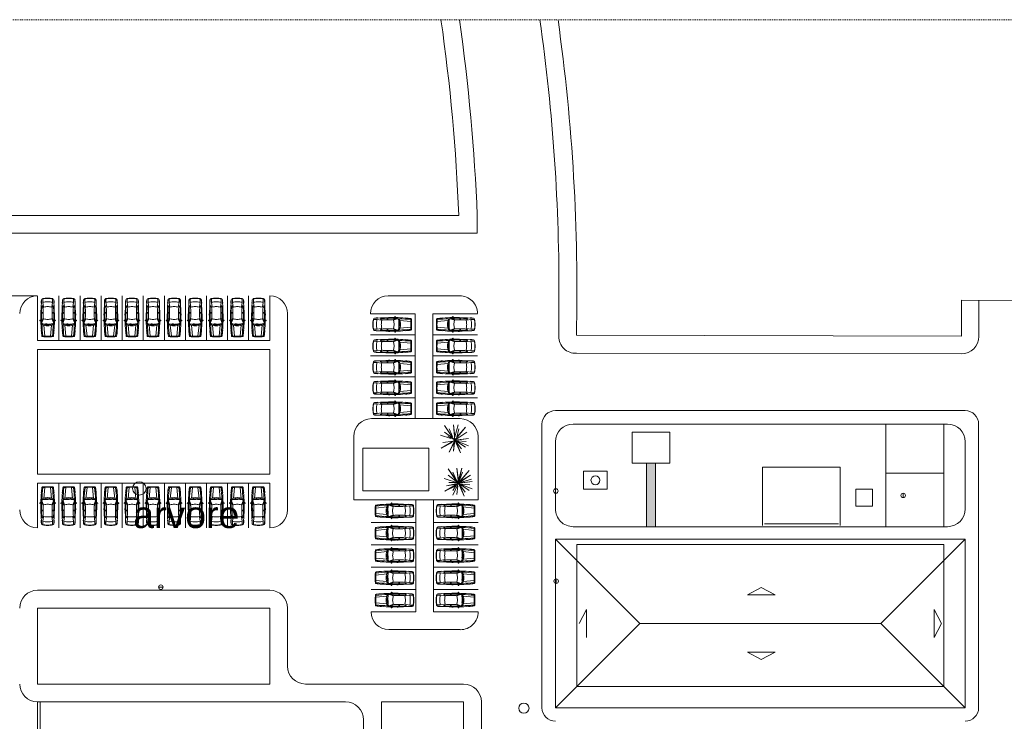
# Model space of a CAD drawing. Header units: metres. Extents: x -3644 to 205, y -1286 to 3747.
# Tile 4 of 32: x -313 to -203, y 3 to 81. Entities that reach past the tile are written whole.
import ezdxf

# ---------------------------------------------------------------- set-up
doc = ezdxf.new("R2010")
doc.units = ezdxf.units.M
doc.linetypes.add('_Tracejado longo', pattern=[0.014288, 0.009525, -0.004763])
for name, color, linetype, lineweight in [('03', 250, 'Continuous', 9), ('A-DETL', 90, 'Continuous', 25), ('A-DETL-GENF', 92, 'Continuous', 25), ('A-DETL-THIN', 151, 'Continuous', 9), ('G-ANNO-TEXT', 231, 'Continuous', 9), ('LOCALIZAÇAO_dwg', 252, 'Continuous', 9)]:
    doc.layers.add(name, color=color, linetype=linetype, lineweight=lineweight)
doc.styles.add('Arial_11', font='arial.ttf', dxfattribs={"height": 3})

# ---------------------------------------------------------------- blocks, each defined once
blk = doc.blocks.new('LOCALIZAÇAO_dwg_CARRO 11-4437321-LOCALIZAÇÃO')
at = {"layer": '03'}
for p, q in [((0.08, 0.53), (0.04, 0.53)), ((0.08, 0.63), (0.3, 0.65)), ((0.69, 0.7), (0.69, 0.72)), ((1.38, 0.02), (1.37, 0.02)), ((2.01, 0.46), (1.59, 0.64)), ((2.02, 0.53), (1.69, 0.67)), ((1.79, 0.82), (1.82, 0.86)), ((1.85, 0.67), (1.85, 0.6)), ((1.87, 0.88), (1.87, 0.88)), ((2.44, 0.78), (2.56, 0.78)), ((2.44, 0.77), (2.52, 0.77)), ((2.44, 0.76), (2.44, 0.75)), ((2.45, 0.74), (2.51, 0.74)), ((2.52, 0.75), (2.52, 0.76)), ((2.53, 0.76), (2.53, 0.75)), ((2.58, 0.76), (2.58, 0.75)), ((3.09, 0.5), (2.71, 0.5)), ((3.24, 0.52), (3.47, 0.59)), ((3.47, 0.63), (3.36, 0.66)), ((3.76, 0.71), (3.76, 0.73)), ((0.07, -0.31), (0.03, -0.25)), ((0.08, -0.53), (0.04, -0.53)), ((0.07, -0.31), (1.3, -0.43)), ((0.08, -0.63), (0.3, -0.65)), ((0.69, -0.7), (0.69, -0.72)), ((2.01, -0.46), (1.59, -0.64)), ((2.02, -0.53), (1.69, -0.67)), ((1.79, -0.82), (1.82, -0.86)), ((1.85, -0.67), (1.85, -0.6)), ((1.87, -0.88), (1.87, -0.88)), ((2.44, -0.76), (2.44, -0.75)), ((2.44, -0.77), (2.52, -0.77)), ((2.44, -0.78), (2.56, -0.78)), ((2.45, -0.74), (2.51, -0.74)), ((2.52, -0.75), (2.52, -0.76)), ((2.53, -0.76), (2.53, -0.75)), ((2.58, -0.76), (2.58, -0.75)), ((3.09, -0.5), (2.71, -0.5)), ((3.24, -0.52), (3.47, -0.59)), ((3.47, -0.63), (3.36, -0.66)), ((3.76, -0.71), (3.76, -0.73))]:
    blk.add_line(p, q, dxfattribs=at)
at = {"layer": '03', "flags": 128}
for points in [[(0.03, 0.25), (0.07, 0.31), (1.3, 0.43)], [(1.38, 0.02), (1.37, 0.01), (1.44, -0.55), (1.45, -0.55)], [(1.42, 0.51), (1.41, 0.51), (1.42, -0.06), (1.43, -0.06)], [(1.88, 0.87), (1.85, 0.71), (1.8, 0.69), (1.8, 0.66)], [(2.21, 0.5), (2.64, 0.5), (2.71, 0.5), (2.71, 0.68)], [(3.36, 0.47), (3.84, 0.55), (4.25, 0.55)], [(1.88, -0.87), (1.85, -0.71), (1.8, -0.69), (1.8, -0.66)], [(2.21, -0.5), (2.64, -0.5), (2.71, -0.5), (2.71, -0.68)], [(3.36, -0.47), (3.84, -0.55), (4.25, -0.55)]]:
    blk.add_lwpolyline(points, dxfattribs=at)
at = {"layer": '03'}
for centre, radius, start, end in [((48.24, -1.06), 48.25, 178.0551, 178.7396), ((0.09, 0.57), 0.07, 98.0767, 178.0551), ((21.51, -0.39), 21.49, 177.397, 178.9536), ((0.09, 0.58), 0.05, 97.8958, 177.1673), ((45.86, -1), 45.81, 178.0177, 178.7486), ((45.86, 1), 45.81, 181.2514, 181.9823), ((1.98, -12.75), 13.53, 95.4579, 98.0767), ((2.09, -16.63), 17.28, 92.2713, 96.6835), ((0.13, 0.58), 0.05, 97.8958, 177.1673), ((1.98, -12.75), 13.51, 95.4656, 97.8958), ((1.86, -10.41), 11.17, 90.4891, 96.0118), ((2.35, 0.03), 1.13, 147.4954, 181.5953), ((3.03, -0.03), 1.69, 163.0258, 178.8872), ((-2.11, -0.68), 3.56, 2.0761, 11.3064), ((2.14, -19.53), 20.18, 91.7794, 92.1012), ((-2.12, 0.2), 3.56, 355.8109, 5.0412), ((3.03, -0.03), 1.69, 158.4883, 161.8833), ((1.55, 0.55), 0.0959, 65.2249, 157.5632), ((1.81, 0.85), 0.212, 204.7842, 236.5367), ((2.31, -17.26), 17.94, 91.743, 91.9698), ((1.81, 0.75), 0.0434, 160.4209, 180), ((2.03, 0.7), 0.267, 168.223, 189.9837), ((1.78, 0.66), 0.0195, 202.2729, 342.8001), ((2, 0.69), 0.25, 146.5293, 160.4209), ((2.31, -17.26), 17.94, 88.9571, 91.6179), ((1.87, 0.82), 0.0696, 117.5198, 138.9652), ((1.86, 0.84), 0.0416, 80.8067, 117.5198), ((2.16, -22.3), 23.07, 89.3717, 90.7606), ((1.87, 0.87), 0.00833, 350.8067, 80.8067), ((3.45, -0.04), 1.5, 161.9012, 178.6096), ((2, 0.44), 0.0288, 340.8387, 65.2249), ((2.21, 1), 0.5, 247.6625, 270), ((2.44, 0.75), 0.0263, 91.9264, 184.8104), ((2.42, 0.75), 0.0061, 200.0424, 315.2534), ((2.44, 0.75), 0.0164, 92.1313, 187.2433), ((2.16, -22.3), 23.07, 89.0973, 89.3437), ((2.45, 0.75), 0.01, 180, 270), ((2.51, 0.75), 0.01, 270, 0), ((2.52, 0.76), 0.01, 0, 90), ((2.56, 0.82), 0.0733, 246.8341, 293.1659), ((2.56, 0.76), 0.02, 0, 90), ((2.07, -25.84), 26.6, 86.3544, 88.8806), ((1.65, 0.56), 0.987, 356.5337, 7.1274), ((1.69, 0.56), 0.987, 356.5337, 11.7667), ((2.59, -17.1), 17.78, 87.5716, 89.6146), ((3.09, 1), 0.5, 270, 287.5892), ((3.34, 0.56), 0.1, 73.296, 87.5716), ((3.37, 0.44), 0.03, 107.5892, 190.5643), ((0.05, -0.18), 3.34, 3.0173, 10.5643), ((3.46, 0.61), 0.02, 295.0881, 73.296), ((1.98, -29.34), 30.12, 85.8738, 86.6125), ((1.98, -29.37), 30.13, 85.8821, 86.6147), ((3.84, 0.52), 0.03, 17.6685, 101.6613), ((1.65, 0), 2.28, 359.8835, 13.3775), ((4.13, 0.57), 0.115, 10.4548, 85.2928), ((4.13, 0.56), 0.144, 10.2757, 85.2864), ((0.71, -0.03), 3.59, 0.5327, 10.015), ((0.71, -0.03), 3.62, 0.5277, 9.8398), ((48.24, 1.06), 48.25, 181.2604, 181.9449), ((21.51, 0.39), 21.49, 181.0464, 182.603), ((0.09, -0.57), 0.07, 181.9449, 261.9233), ((0.09, -0.58), 0.05, 182.8327, 262.1042), ((2.09, 16.63), 17.28, 263.3165, 267.7287), ((0.13, -0.58), 0.05, 182.8327, 262.1042), ((1.98, 12.75), 13.53, 261.9735, 264.5421), ((1.98, 12.75), 13.51, 262.1042, 264.5344), ((1.86, 10.41), 11.17, 263.9882, 269.5109), ((2.35, -0.03), 1.13, 178.4047, 212.5046), ((3.03, 0.03), 1.69, 181.1128, 199.382), ((2.14, 19.53), 20.18, 267.8988, 268.2206), ((3.03, 0.03), 1.69, 200.3288, 201.5117), ((3.03, 0.03), 1.69, 200.3288, 201.5117), ((1.55, -0.55), 0.0959, 202.4368, 294.7751), ((1.81, -0.85), 0.212, 123.4633, 155.2158), ((2.31, 17.26), 17.94, 268.0302, 268.257), ((1.78, -0.66), 0.0195, 17.1999, 157.7271), ((2.03, -0.7), 0.267, 170.0163, 191.777), ((1.81, -0.75), 0.0434, 180, 199.5791), ((2, -0.69), 0.25, 199.5791, 213.4707), ((2.31, 17.26), 17.94, 268.3821, 271.0429), ((1.87, -0.82), 0.0696, 221.0348, 242.4802), ((1.86, -0.84), 0.0416, 242.4802, 279.1933), ((2.16, 22.3), 23.07, 269.2394, 270.6283), ((1.87, -0.87), 0.00833, 279.1933, 9.1933), ((3.45, 0.04), 1.5, 181.3904, 198.0988), ((2, -0.44), 0.0288, 294.7751, 19.1613), ((2.21, -1), 0.5, 90, 112.3375), ((2.42, -0.75), 0.0061, 44.7466, 159.9576), ((2.44, -0.75), 0.0263, 175.1896, 268.0736), ((2.44, -0.75), 0.0164, 172.7567, 267.8687), ((2.16, 22.3), 23.07, 270.6563, 270.9027), ((2.45, -0.75), 0.01, 90, 180), ((2.51, -0.75), 0.01, 0, 90), ((2.52, -0.76), 0.01, 270, 0), ((2.56, -0.82), 0.0733, 66.8341, 113.1659), ((2.56, -0.76), 0.02, 270, 360), ((2.07, 25.84), 26.6, 271.1194, 273.6456), ((1.65, -0.56), 0.987, 352.8726, 3.4663), ((1.69, -0.56), 0.987, 348.2333, 3.4663), ((2.59, 17.1), 17.78, 270.3854, 272.4284), ((3.09, -1), 0.5, 72.4108, 90), ((0.05, 0.18), 3.34, 349.4357, 356.9827), ((3.37, -0.44), 0.03, 169.4357, 252.4108), ((3.34, -0.56), 0.1, 272.4284, 286.704), ((3.46, -0.61), 0.02, 286.704, 64.9119), ((1.98, 29.37), 30.13, 273.3853, 274.1179), ((1.98, 29.34), 30.12, 273.3875, 274.1262), ((3.84, -0.52), 0.03, 258.3387, 342.3315), ((1.65, 0), 2.28, 346.6225, 0.1165), ((4.13, -0.57), 0.115, 274.7072, 349.5452), ((4.13, -0.56), 0.144, 274.7136, 349.7243), ((0.71, 0.03), 3.59, 349.985, 359.4673), ((0.71, 0.03), 3.62, 350.1602, 359.4723)]:
    blk.add_arc(centre, radius, start, end, dxfattribs=at)
blk = doc.blocks.new('LOCALIZAÇAO_dwg_CARRO 11-4437322-LOCALIZAÇÃO')
at = {"layer": '03'}
for p, q in [((0.08, 0.53), (0.04, 0.53)), ((0.08, 0.63), (0.3, 0.65)), ((0.69, 0.7), (0.69, 0.72)), ((1.38, 0.02), (1.37, 0.02)), ((2.01, 0.46), (1.59, 0.64)), ((2.02, 0.53), (1.69, 0.67)), ((1.79, 0.82), (1.82, 0.86)), ((1.85, 0.67), (1.85, 0.6)), ((1.87, 0.88), (1.87, 0.88)), ((2.44, 0.78), (2.56, 0.78)), ((2.44, 0.77), (2.52, 0.77)), ((2.44, 0.76), (2.44, 0.75)), ((2.45, 0.74), (2.51, 0.74)), ((2.52, 0.75), (2.52, 0.76)), ((2.53, 0.76), (2.53, 0.75)), ((2.58, 0.76), (2.58, 0.75)), ((3.09, 0.5), (2.71, 0.5)), ((3.24, 0.52), (3.47, 0.59)), ((3.47, 0.63), (3.36, 0.66)), ((3.76, 0.71), (3.76, 0.73)), ((0.07, -0.31), (0.03, -0.25)), ((0.08, -0.53), (0.04, -0.53)), ((0.07, -0.31), (1.3, -0.43)), ((0.08, -0.63), (0.3, -0.65)), ((0.69, -0.7), (0.69, -0.72)), ((2.01, -0.46), (1.59, -0.64)), ((2.02, -0.53), (1.69, -0.67)), ((1.79, -0.82), (1.82, -0.86)), ((1.85, -0.67), (1.85, -0.6)), ((1.87, -0.88), (1.87, -0.88)), ((2.44, -0.76), (2.44, -0.75)), ((2.44, -0.77), (2.52, -0.77)), ((2.44, -0.78), (2.56, -0.78)), ((2.45, -0.74), (2.51, -0.74)), ((2.52, -0.75), (2.52, -0.76)), ((2.53, -0.76), (2.53, -0.75)), ((2.58, -0.76), (2.58, -0.75)), ((3.09, -0.5), (2.71, -0.5)), ((3.24, -0.52), (3.47, -0.59)), ((3.47, -0.63), (3.36, -0.66)), ((3.76, -0.71), (3.76, -0.73))]:
    blk.add_line(p, q, dxfattribs=at)
at = {"layer": '03', "flags": 128}
for points in [[(0.03, 0.25), (0.07, 0.31), (1.3, 0.43)], [(1.38, 0.02), (1.37, 0.01), (1.44, -0.55), (1.45, -0.55)], [(1.42, 0.51), (1.41, 0.51), (1.42, -0.06), (1.43, -0.06)], [(1.88, 0.87), (1.85, 0.71), (1.8, 0.69), (1.8, 0.66)], [(2.21, 0.5), (2.64, 0.5), (2.71, 0.5), (2.71, 0.68)], [(3.36, 0.47), (3.84, 0.55), (4.25, 0.55)], [(1.88, -0.87), (1.85, -0.71), (1.8, -0.69), (1.8, -0.66)], [(2.21, -0.5), (2.64, -0.5), (2.71, -0.5), (2.71, -0.68)], [(3.36, -0.47), (3.84, -0.55), (4.25, -0.55)]]:
    blk.add_lwpolyline(points, dxfattribs=at)
at = {"layer": '03'}
for centre, radius, start, end in [((48.24, -1.06), 48.25, 178.0551, 178.7396), ((0.09, 0.57), 0.07, 98.0767, 178.0551), ((21.51, -0.39), 21.49, 177.397, 178.9536), ((0.09, 0.58), 0.05, 97.8958, 177.1673), ((45.86, -1), 45.81, 178.0177, 178.7486), ((45.86, 1), 45.81, 181.2514, 181.9823), ((1.98, -12.75), 13.53, 95.4579, 98.0767), ((2.09, -16.63), 17.28, 92.2713, 96.6835), ((0.13, 0.58), 0.05, 97.8958, 177.1673), ((1.98, -12.75), 13.51, 95.4656, 97.8958), ((1.86, -10.41), 11.17, 90.4891, 96.0118), ((2.35, 0.03), 1.13, 147.4954, 181.5953), ((3.03, -0.03), 1.69, 163.0258, 178.8872), ((-2.11, -0.68), 3.56, 2.0761, 11.3064), ((2.14, -19.53), 20.18, 91.7794, 92.1012), ((-2.12, 0.2), 3.56, 355.8109, 5.0412), ((3.03, -0.03), 1.69, 158.4883, 161.8833), ((1.55, 0.55), 0.0959, 65.2249, 157.5632), ((1.81, 0.85), 0.212, 204.7842, 236.5367), ((2.31, -17.26), 17.94, 91.743, 91.9698), ((1.81, 0.75), 0.0434, 160.4209, 180), ((2.03, 0.7), 0.267, 168.223, 189.9837), ((1.78, 0.66), 0.0195, 202.2729, 342.8001), ((2, 0.69), 0.25, 146.5293, 160.4209), ((2.31, -17.26), 17.94, 88.9571, 91.6179), ((1.87, 0.82), 0.0696, 117.5198, 138.9652), ((1.86, 0.84), 0.0416, 80.8067, 117.5198), ((2.16, -22.3), 23.07, 89.3717, 90.7606), ((1.87, 0.87), 0.00833, 350.8067, 80.8067), ((3.45, -0.04), 1.5, 161.9012, 178.6096), ((2, 0.44), 0.0288, 340.8387, 65.2249), ((2.21, 1), 0.5, 247.6625, 270), ((2.44, 0.75), 0.0263, 91.9264, 184.8104), ((2.42, 0.75), 0.0061, 200.0424, 315.2534), ((2.44, 0.75), 0.0164, 92.1313, 187.2433), ((2.16, -22.3), 23.07, 89.0973, 89.3437), ((2.45, 0.75), 0.01, 180, 270), ((2.51, 0.75), 0.01, 270, 0), ((2.52, 0.76), 0.01, 0, 90), ((2.56, 0.82), 0.0733, 246.8341, 293.1659), ((2.56, 0.76), 0.02, 0, 90), ((2.07, -25.84), 26.6, 86.3544, 88.8806), ((1.65, 0.56), 0.987, 356.5337, 7.1274), ((1.69, 0.56), 0.987, 356.5337, 11.7667), ((2.59, -17.1), 17.78, 87.5716, 89.6146), ((3.09, 1), 0.5, 270, 287.5892), ((3.34, 0.56), 0.1, 73.296, 87.5716), ((3.37, 0.44), 0.03, 107.5892, 190.5643), ((0.05, -0.18), 3.34, 3.0173, 10.5643), ((3.46, 0.61), 0.02, 295.0881, 73.296), ((1.98, -29.34), 30.12, 85.8738, 86.6125), ((1.98, -29.37), 30.13, 85.8821, 86.6147), ((3.84, 0.52), 0.03, 17.6685, 101.6613), ((1.65, 0), 2.28, 359.8835, 13.3775), ((4.13, 0.57), 0.115, 10.4548, 85.2928), ((4.13, 0.56), 0.144, 10.2757, 85.2864), ((0.71, -0.03), 3.59, 0.5327, 10.015), ((0.71, -0.03), 3.62, 0.5277, 9.8398), ((48.24, 1.06), 48.25, 181.2604, 181.9449), ((21.51, 0.39), 21.49, 181.0464, 182.603), ((0.09, -0.57), 0.07, 181.9449, 261.9233), ((0.09, -0.58), 0.05, 182.8327, 262.1042), ((2.09, 16.63), 17.28, 263.3165, 267.7287), ((0.13, -0.58), 0.05, 182.8327, 262.1042), ((1.98, 12.75), 13.53, 261.9735, 264.5421), ((1.98, 12.75), 13.51, 262.1042, 264.5344), ((1.86, 10.41), 11.17, 263.9882, 269.5109), ((2.35, -0.03), 1.13, 178.4047, 212.5046), ((3.03, 0.03), 1.69, 181.1128, 199.382), ((2.14, 19.53), 20.18, 267.8988, 268.2206), ((3.03, 0.03), 1.69, 200.3288, 201.5117), ((3.03, 0.03), 1.69, 200.3288, 201.5117), ((1.55, -0.55), 0.0959, 202.4368, 294.7751), ((1.81, -0.85), 0.212, 123.4633, 155.2158), ((2.31, 17.26), 17.94, 268.0302, 268.257), ((1.78, -0.66), 0.0195, 17.1999, 157.7271), ((2.03, -0.7), 0.267, 170.0163, 191.777), ((1.81, -0.75), 0.0434, 180, 199.5791), ((2, -0.69), 0.25, 199.5791, 213.4707), ((2.31, 17.26), 17.94, 268.3821, 271.0429), ((1.87, -0.82), 0.0696, 221.0348, 242.4802), ((1.86, -0.84), 0.0416, 242.4802, 279.1933), ((2.16, 22.3), 23.07, 269.2394, 270.6283), ((1.87, -0.87), 0.00833, 279.1933, 9.1933), ((3.45, 0.04), 1.5, 181.3904, 198.0988), ((2, -0.44), 0.0288, 294.7751, 19.1613), ((2.21, -1), 0.5, 90, 112.3375), ((2.42, -0.75), 0.0061, 44.7466, 159.9576), ((2.44, -0.75), 0.0263, 175.1896, 268.0736), ((2.44, -0.75), 0.0164, 172.7567, 267.8687), ((2.16, 22.3), 23.07, 270.6563, 270.9027), ((2.45, -0.75), 0.01, 90, 180), ((2.51, -0.75), 0.01, 0, 90), ((2.52, -0.76), 0.01, 270, 0), ((2.56, -0.82), 0.0733, 66.8341, 113.1659), ((2.56, -0.76), 0.02, 270, 360), ((2.07, 25.84), 26.6, 271.1194, 273.6456), ((1.65, -0.56), 0.987, 352.8726, 3.4663), ((1.69, -0.56), 0.987, 348.2333, 3.4663), ((2.59, 17.1), 17.78, 270.3854, 272.4284), ((3.09, -1), 0.5, 72.4108, 90), ((0.05, 0.18), 3.34, 349.4357, 356.9827), ((3.37, -0.44), 0.03, 169.4357, 252.4108), ((3.34, -0.56), 0.1, 272.4284, 286.704), ((3.46, -0.61), 0.02, 286.704, 64.9119), ((1.98, 29.37), 30.13, 273.3853, 274.1179), ((1.98, 29.34), 30.12, 273.3875, 274.1262), ((3.84, -0.52), 0.03, 258.3387, 342.3315), ((1.65, 0), 2.28, 346.6225, 0.1165), ((4.13, -0.57), 0.115, 274.7072, 349.5452), ((4.13, -0.56), 0.144, 274.7136, 349.7243), ((0.71, 0.03), 3.59, 349.985, 359.4673), ((0.71, 0.03), 3.62, 350.1602, 359.4723)]:
    blk.add_arc(centre, radius, start, end, dxfattribs=at)

msp = doc.modelspace()

# ---------------------------------------------------------------- hatches: boundary and pattern name
at = {"layer": 'A-DETL-GENF', "lineweight": 9}
msp.add_hatch(color=250, dxfattribs=at).paths.add_polyline_path([(-242.252, 24.675), (-242.252, 31.775), (-243.252, 31.775), (-243.252, 24.675)], flags=0)

# ---------------------------------------------------------------- linework, layer by layer
at = {"layer": 'A-DETL', "linetype": '_Tracejado longo', "lineweight": 9}
msp.add_line((-412.599, 81.461), (-170.004, 81.461), dxfattribs=at)
at = {"layer": 'A-DETL', "lineweight": 9}
for p, q in [((-264.286, 59.535), (-412.599, 59.535)), ((-262.216, 57.535), (-262.216, 59.535)), ((-412.599, 57.535), (-262.216, 57.535)), ((-322.462, 50.535), (-311.514, 50.535)), ((-311.451, 45.535), (-311.451, 50.535)), ((-309.051, 45.535), (-309.051, 50.535)), ((-306.691, 45.535), (-306.691, 50.535)), ((-304.331, 45.535), (-304.331, 50.535)), ((-301.971, 45.535), (-301.971, 50.535)), ((-299.611, 45.535), (-299.611, 50.535)), ((-297.251, 45.535), (-297.251, 50.535)), ((-294.891, 45.535), (-294.891, 50.535)), ((-292.531, 45.535), (-292.531, 50.535)), ((-290.171, 45.535), (-290.171, 50.535)), ((-287.811, 45.535), (-287.811, 50.535)), ((-285.451, 45.535), (-285.451, 50.535)), ((-285.451, 50.535), (-285.451, 45.535)), ((-272.184, 50.529), (-264.193, 50.529)), ((-253.065, 45.989), (-253.065, 49.989)), ((-207.998, 46.027), (-207.998, 50.027)), ((-207.998, 50.027), (-201.002, 49.989)), ((-206.04, 45.989), (-206.04, 49.989)), ((-283.451, 26.553), (-283.451, 48.535)), ((-274.181, 48.523), (-269.178, 48.523)), ((-269.178, 48.523), (-269.178, 36.775)), ((-267.177, 48.525), (-262.19, 48.525)), ((-267.177, 48.525), (-267.177, 36.775)), ((-285.451, 45.535), (-311.451, 45.535)), ((-269.177, 46.175), (-274.181, 46.175)), ((-267.178, 46.175), (-262.174, 46.175)), ((-251.106, 46.11), (-207.998, 46.027)), ((-311.451, 30.553), (-311.451, 44.535)), ((-311.451, 44.535), (-285.451, 44.535)), ((-285.451, 44.535), (-285.451, 30.553)), ((-251.11, 44.11), (-208.002, 44.027)), ((-269.176, 43.825), (-274.18, 43.825)), ((-267.179, 43.825), (-262.175, 43.825)), ((-285.451, 42.535), (-285.451, 30.553)), ((-269.176, 41.475), (-274.179, 41.475)), ((-267.179, 41.475), (-262.176, 41.475)), ((-269.173, 39.125), (-274.177, 39.125)), ((-267.177, 39.125), (-262.174, 39.125)), ((-253.465, 37.675), (-207.565, 37.675)), ((-264.125, 36.776), (-274.044, 36.776)), ((-264.981, 34.647), (-265.881, 35.997)), ((-265.341, 35.637), (-264.993, 34.768)), ((-264.711, 34.377), (-264.891, 36.087)), ((-264.891, 36.087), (-264.711, 34.737)), ((-264.711, 34.737), (-264.351, 36.087)), ((-264.711, 34.377), (-263.541, 35.817)), ((-263.541, 35.817), (-264.512, 34.696)), ((-264.512, 34.696), (-264.261, 35.637)), ((-254.965, 4.375), (-254.965, 36.175)), ((-251.465, 36.175), (-209.565, 36.175)), ((-216.465, 30.675), (-216.465, 36.175)), ((-216.465, 36.175), (-209.965, 36.175)), ((-209.965, 36.175), (-209.965, 30.675)), ((-206.065, 4.375), (-206.065, 36.175)), ((-276.044, 34.773), (-276.044, 27.675)), ((-265.161, 34.557), (-266.331, 34.917)), ((-264.711, 34.377), (-266.241, 33.477)), ((-264.906, 34.262), (-266.061, 34.107)), ((-264.801, 34.467), (-265.881, 35.277)), ((-264.711, 34.377), (-265.521, 34.827)), ((-265.341, 33.027), (-264.711, 34.377)), ((-264.711, 34.377), (-264.891, 33.117)), ((-264.711, 34.377), (-263.361, 35.277)), ((-263.181, 34.557), (-264.711, 34.377)), ((-264.081, 32.937), (-264.711, 34.377)), ((-263.991, 33.387), (-264.711, 34.377)), ((-264.711, 34.377), (-263.541, 33.567)), ((-263.181, 33.747), (-264.711, 34.377)), ((-264.531, 34.377), (-263.181, 34.557)), ((-264.441, 34.287), (-263.451, 34.197)), ((-262.121, 27.675), (-262.121, 34.777)), ((-244.852, 31.775), (-244.852, 35.275)), ((-244.852, 35.275), (-240.652, 35.275)), ((-240.652, 35.275), (-240.652, 31.775)), ((-267.644, 33.475), (-275.044, 33.475)), ((-275.044, 33.475), (-275.044, 28.675)), ((-267.644, 28.675), (-267.644, 33.475)), ((-266.241, 33.477), (-265.013, 34.091)), ((-264.801, 34.107), (-265.341, 33.027)), ((-264.891, 33.117), (-264.801, 34.107)), ((-264.531, 34.107), (-264.081, 32.937)), ((-253.465, 26.675), (-253.465, 34.175)), ((-207.565, 26.675), (-207.565, 34.175)), ((-264.302, 29.537), (-265.472, 31.157)), ((-265.472, 31.157), (-264.572, 29.807)), ((-264.302, 29.537), (-264.482, 31.247)), ((-264.482, 31.247), (-264.302, 29.897)), ((-264.302, 29.897), (-263.942, 31.247)), ((-263.942, 31.247), (-264.302, 29.537)), ((-263.132, 30.977), (-264.302, 29.537)), ((-264.103, 29.856), (-263.132, 30.977)), ((-250.302, 30.875), (-247.652, 30.875)), ((-250.302, 28.875), (-250.302, 30.875)), ((-247.652, 30.875), (-247.652, 28.875)), ((-243.252, 31.775), (-244.852, 31.775)), ((-240.652, 31.775), (-242.252, 31.775)), ((-221.565, 31.325), (-230.265, 31.325)), ((-230.265, 31.325), (-230.265, 24.805)), ((-221.565, 24.805), (-221.565, 31.325)), ((-285.451, 30.553), (-311.451, 30.553)), ((-264.302, 29.537), (-265.922, 30.077)), ((-265.472, 30.437), (-264.302, 29.537)), ((-264.932, 30.797), (-264.585, 29.928)), ((-264.302, 29.537), (-263.852, 30.797)), ((-262.952, 30.437), (-264.302, 29.537)), ((-262.862, 29.987), (-264.302, 29.537)), ((-264.122, 29.717), (-262.952, 30.437)), ((-264.122, 29.627), (-262.862, 29.987)), ((-209.965, 30.675), (-216.465, 30.675)), ((-216.465, 30.675), (-216.465, 24.675)), ((-209.965, 24.675), (-209.965, 30.675)), ((-311.451, 29.553), (-285.451, 29.553)), ((-311.451, 29.553), (-311.451, 24.553)), ((-309.051, 29.553), (-309.051, 24.553)), ((-306.691, 29.553), (-306.691, 24.553)), ((-304.331, 29.553), (-304.331, 24.553)), ((-301.971, 29.553), (-301.971, 24.553)), ((-299.611, 29.553), (-299.611, 24.553)), ((-297.251, 29.553), (-297.251, 24.553)), ((-294.891, 29.553), (-294.891, 24.553)), ((-292.531, 29.553), (-292.531, 24.553)), ((-290.171, 29.553), (-290.171, 24.553)), ((-287.811, 29.553), (-287.811, 24.553)), ((-285.451, 29.553), (-285.451, 24.553)), ((-275.044, 28.675), (-267.644, 28.675)), ((-265.832, 28.637), (-264.302, 29.537)), ((-264.605, 29.251), (-265.832, 28.637)), ((-265.652, 29.267), (-264.302, 29.537)), ((-264.498, 29.422), (-265.652, 29.267)), ((-265.382, 29.627), (-264.572, 29.627)), ((-264.932, 28.187), (-264.302, 29.537)), ((-264.932, 28.727), (-264.498, 29.422)), ((-264.482, 28.277), (-264.392, 29.267)), ((-264.302, 29.537), (-262.772, 29.717)), ((-264.302, 29.537), (-263.672, 28.097)), ((-263.132, 28.727), (-264.302, 29.537)), ((-264.302, 29.537), (-263.582, 28.547)), ((-262.772, 29.717), (-264.122, 29.537)), ((-263.672, 28.097), (-264.122, 29.267)), ((-264.032, 29.447), (-263.042, 29.357)), ((-262.772, 28.907), (-263.942, 29.357)), ((-247.652, 28.875), (-250.302, 28.875)), ((-219.835, 28.875), (-219.835, 26.975)), ((-217.935, 28.875), (-219.835, 28.875)), ((-217.935, 26.975), (-217.935, 28.875)), ((-276.044, 27.675), (-262.121, 27.675)), ((-269.101, 15.152), (-269.101, 27.675)), ((-267.101, 15.15), (-267.101, 27.675)), ((-214.515, 27.925), (-214.515, 28.425)), ((-219.835, 26.975), (-217.935, 26.975)), ((-269.118, 25.153), (-274.104, 25.153)), ((-267.097, 25.15), (-262.11, 25.15)), ((-243.252, 24.675), (-251.464, 24.675)), ((-209.565, 24.675), (-242.252, 24.675)), ((-230.065, 25.005), (-221.765, 25.005)), ((-253.465, 23.275), (-207.565, 23.275)), ((-253.465, 4.375), (-253.465, 23.275)), ((-253.465, 23.275), (-244.015, 13.825)), ((-207.565, 23.275), (-217.015, 13.825)), ((-207.565, 23.275), (-207.565, 4.375)), ((-269.117, 22.653), (-274.104, 22.653)), ((-267.098, 22.65), (-262.111, 22.65)), ((-251.065, 22.675), (-251.065, 6.775)), ((-209.965, 22.675), (-251.065, 22.675)), ((-209.965, 6.775), (-209.965, 22.675)), ((-269.116, 20.153), (-274.103, 20.153)), ((-267.098, 20.15), (-262.112, 20.15)), ((-253.373, 18.325), (-253.373, 18.825)), ((-297.899, 17.904), (-297.399, 17.904)), ((-269.115, 17.653), (-274.102, 17.653)), ((-267.099, 17.65), (-262.112, 17.65)), ((-230.407, 17.86), (-231.963, 17.048)), ((-228.851, 17.048), (-230.407, 17.86)), ((-285.451, 17.553), (-311.451, 17.553)), ((-231.963, 17.048), (-228.851, 17.048)), ((-311.451, 15.553), (-311.451, 7.053)), ((-285.451, 15.553), (-311.451, 15.553)), ((-285.451, 7.053), (-285.451, 15.553)), ((-283.451, 9.053), (-283.451, 15.553)), ((-274.104, 15.152), (-269.101, 15.152)), ((-262.113, 15.148), (-267.1, 15.148)), ((-249.99, 15.381), (-250.801, 13.825)), ((-249.99, 12.269), (-249.99, 15.381)), ((-211.039, 12.269), (-211.039, 15.381)), ((-211.039, 15.381), (-210.228, 13.825)), ((-253.465, 4.375), (-244.015, 13.825)), ((-244.015, 13.825), (-217.015, 13.825)), ((-217.015, 13.825), (-207.565, 4.375)), ((-210.228, 13.825), (-211.039, 12.269)), ((-272.107, 13.146), (-264.116, 13.146)), ((-231.963, 10.602), (-228.851, 10.602)), ((-230.407, 9.79), (-231.963, 10.602)), ((-228.851, 10.602), (-230.407, 9.79)), ((-311.451, 7.053), (-285.451, 7.053)), ((-281.451, 7.053), (-263.751, 7.053)), ((-251.065, 6.775), (-209.965, 6.775)), ((-276.951, 5.053), (-311.451, 5.053)), ((-311.451, 5.053), (-311.451, -28.947)), ((-311.151, 5.053), (-311.151, -28.947)), ((-263.751, 5.053), (-272.951, 5.053)), ((-272.951, 5.053), (-272.951, -26.347)), ((-263.751, -26.347), (-263.751, 5.053)), ((-261.751, 5.053), (-261.751, -26.347)), ((-207.565, 4.375), (-253.465, 4.375)), ((-274.951, 3.053), (-274.951, -24.947))]:
    msp.add_line(p, q, dxfattribs=at)
for centre, radius in [((-248.977, 29.875), 0.5), ((-300.057, 28.953), 0.75), ((-253.417, 28.675), 0.25), ((-214.515, 28.175), 0.25), ((-253.373, 18.575), 0.25), ((-297.649, 17.904), 0.25), ((-256.988, 4.35), 0.575)]:
    msp.add_circle(centre, radius, dxfattribs=at)
for centre, radius, start, end in [((-478.324, 51.145), 214.206, 2.24481, 8.1363), ((-478.651, 50.897), 216.608, 2.28548, 8.11165), ((-469.248, 51.156), 216.187, 359.69066, 8.05817), ((-469.308, 51.113), 218.259, 358.68651, 7.99264), ((-311.451, 48.535), 2, 90, 180), ((-285.451, 48.535), 2, 0, 90), ((-272.181, 48.529), 2, 90.08546, 180), ((-264.19, 48.541), 2, 0.01733, 90.08546), ((-251.238, 45.933), 1.828, 178.24942, 273.99657), ((-208.002, 45.989), 1.962, 270, 0), ((-253.433, 36.143), 1.532, 91.17774, 178.82227), ((-207.596, 36.143), 1.532, 1.17769, 88.82226), ((-274.044, 34.773), 2, 90.01733, 180), ((-264.125, 34.776), 2, 0.02789, 90.01733), ((-251.465, 34.175), 2, 90, 180), ((-209.565, 34.175), 2, 0.01273, 90), ((-311.451, 26.553), 2, 180, 270), ((-285.451, 26.553), 2, 270, 0), ((-251.465, 26.675), 2, 180, 270.00568), ((-209.565, 26.675), 2, 270, 0), ((-311.451, 15.553), 2, 90, 180), ((-285.451, 15.553), 2, 0, 90), ((-272.104, 15.146), 2, 180, 269.91454), ((-264.113, 15.134), 2, 269.91454, 359.98267), ((-281.451, 9.053), 2, 180, 270), ((-311.451, 7.053), 2, 180, 270), ((-263.751, 5.053), 2, 0, 90), ((-276.951, 3.053), 2, 0, 90), ((-253.433, 4.406), 1.532, 181.17774, 268.82226), ((-207.596, 4.406), 1.532, 271.17774, 358.82226)]:
    msp.add_arc(centre, radius, start, end, dxfattribs=at)
at = {"layer": 'A-DETL-THIN'}
for p, q in [((-243.252, 31.775), (-243.252, 24.675)), ((-242.252, 31.775), (-243.252, 31.775)), ((-242.252, 24.675), (-242.252, 31.775)), ((-243.252, 24.675), (-242.252, 24.675))]:
    msp.add_line(p, q, dxfattribs=at)

# ---------------------------------------------------------------- block references
at = {"layer": 'LOCALIZAÇAO_dwg', "color": 250}
for p, rotation in [((-310.32, 45.94), 89.99999999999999), ((-307.96, 45.94), 89.99999999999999), ((-305.6, 45.94), 89.99999999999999), ((-303.24, 45.94), 89.99999999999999), ((-300.88, 45.94), 89.99999999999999), ((-298.52, 45.94), 89.99999999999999), ((-296.16, 45.94), 89.99999999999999), ((-293.8, 45.94), 89.99999999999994), ((-291.44, 45.94), 89.99999999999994), ((-289.08, 45.94), 89.99999999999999), ((-286.72, 45.94), 89.99999999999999), ((-262.479, 26.453), 180), ((-262.48, 23.953), 180), ((-262.481, 21.453), 180), ((-262.481, 18.953), 180), ((-262.482, 16.453), 180)]:
    msp.add_blockref('LOCALIZAÇAO_dwg_CARRO 11-4437321-LOCALIZAÇÃO', p, dxfattribs=dict(at, rotation=rotation))
at = {"layer": 'LOCALIZAÇAO_dwg', "color": 250, "extrusion": (0, 0, -1), "zscale": -1}
for p in [(269.573, 47.333), (269.573, 44.908), (269.573, 42.531), (269.573, 40.235), (269.571, 37.885)]:
    msp.add_blockref('LOCALIZAÇAO_dwg_CARRO 11-4437322-LOCALIZAÇÃO', p, dxfattribs=at)
at = {"layer": 'LOCALIZAÇAO_dwg', "color": 250}
for p in [(-266.782, 47.333), (-266.782, 44.908), (-266.782, 42.531), (-266.782, 40.235), (-266.78, 37.885)]:
    msp.add_blockref('LOCALIZAÇAO_dwg_CARRO 11-4437321-LOCALIZAÇÃO', p, dxfattribs=at)
at = {"layer": 'LOCALIZAÇAO_dwg', "color": 250, "extrusion": (0, 0, -1), "zscale": -1}
for p, rotation in [((310.32, 29.148), 270), ((307.96, 29.148), 270), ((305.6, 29.148), 270), ((303.24, 29.148), 270), ((300.88, 29.148), 270), ((298.52, 29.148), 270), ((296.16, 29.148), 270), ((293.8, 29.148), 269.9999999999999), ((291.44, 29.148), 269.9999999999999), ((289.08, 29.148), 270), ((286.72, 29.148), 270), ((273.642, 26.452), 180), ((273.642, 23.952), 180), ((273.641, 21.452), 180), ((273.64, 18.952), 180), ((273.639, 16.452), 180)]:
    msp.add_blockref('LOCALIZAÇAO_dwg_CARRO 11-4437322-LOCALIZAÇÃO', p, dxfattribs=dict(at, rotation=rotation))

# ---------------------------------------------------------------- texts
at = {"layer": 'G-ANNO-TEXT', "color": 7, "insert": (-300.737, 27.518), "char_height": 3, "width": 14.16435, "attachment_point": 1, "line_spacing_factor": 0.938532, "style": 'Arial_11'}
msp.add_mtext('arvore', dxfattribs=at)

doc.saveas('drawing.dxf')
